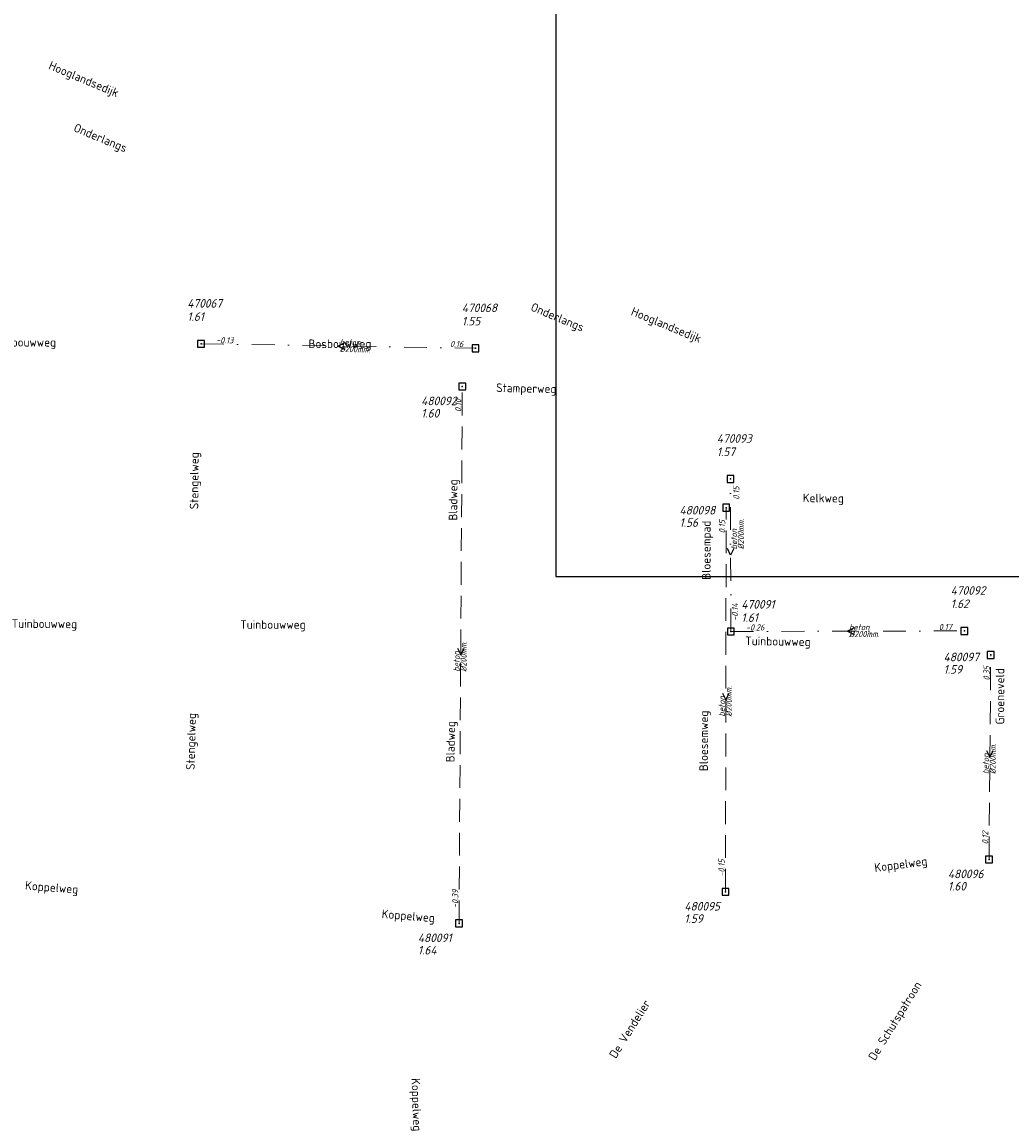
# Model space of a CAD drawing. Header units: metres. Extents: x 152202 to 157341, y 461610 to 468701.
# Tile 101 of 238: x 154468 to 154685, y 463765 to 464004. Entities that reach past the tile are written whole.
import ezdxf
from ezdxf.enums import TextEntityAlignment as Align

# ---------------------------------------------------------------- set-up
doc = ezdxf.new("R2010")
doc.units = ezdxf.units.M
doc.header["$PDMODE"] = 64
doc.header["$PDSIZE"] = 1.5
doc.linetypes.add('RI-HWA', pattern=[7.4, 5, -2.4])
doc.linetypes.add('RI-VWA', pattern=[11, 5, -3, 0, -3])
doc.layers.get('0').update_dxf_attribs({"linetype": 'CONTINUOUS'})
doc.layers.get('DEFPOINTS').update_dxf_attribs({"linetype": 'CONTINUOUS'})
for name, color, linetype, lineweight in [('B-OI-RI-HWA-BOB-T18', 150, 'CONTINUOUS', 18), ('B-OI-RI-HWA-MATERIAAL-T18', 150, 'CONTINUOUS', 18), ('B-OI-RI-HWA-PUTDEKSELHOOGTE-T25', 150, 'CONTINUOUS', 25), ('B-OI-RI-HWA-PUTNUMMER-T25', 150, 'CONTINUOUS', 25), ('B-OI-RI-HWA_DIAMETER-T18', 150, 'CONTINUOUS', 18), ('B-OI-RI-HWA_RIOOLPUT-S', 150, 'CONTINUOUS', 25), ('B-OI-RI-HWA_TRANSPORTLEIDING-G', 150, 'RI-HWA', 18), ('B-OI-RI-STROOMRICHTING-S', 252, 'CONTINUOUS', 25), ('B-OI-RI-VWA-BOB-T18', 34, 'CONTINUOUS', 18), ('B-OI-RI-VWA-DIAMETER-T18', 34, 'CONTINUOUS', 18), ('B-OI-RI-VWA-MATERIAAL-T18', 34, 'CONTINUOUS', 18), ('B-OI-RI-VWA_PUTDEKSELHOOGTE-T25', 34, 'CONTINUOUS', 25), ('B-OI-RI-VWA_PUTNUMMER-T25', 34, 'CONTINUOUS', 25), ('B-OI-RI-VWA_RIOOLPUT-S', 34, 'CONTINUOUS', 25), ('B-OI-RI-VWA_TRANSPORTLEIDING-G', 34, 'RI-VWA', 18), ('B-RO-OG-TOPOGRAFIE-T18', 2, 'CONTINUOUS', 18)]:
    doc.layers.add(name, color=color, linetype=linetype, lineweight=lineweight)
doc.styles.add('NLCS-ISO-M200-T18', font='NLCS-ISO.ttf', dxfattribs={"height": 360})
doc.styles.add('NLCS-ISO-M750-T18_CURSIEF', font='NLCS-ISO.ttf', dxfattribs={"oblique": 15, "height": 1.35})
doc.styles.add('NLCS-ISO-M750-T25_CURSIEF', font='NLCS-ISO.ttf', dxfattribs={"oblique": 15, "height": 1.875})

# ---------------------------------------------------------------- blocks, each defined once
blk = doc.blocks.new('ACMAP_ANN_TEMPLATE_hwa-diam')
at = {"style": 'NLCS-ISO-M750-T18_CURSIEF', "oblique": 15}
blk.add_attdef('hwa-diam', (-3.7, -1.3), '', height=1.35, dxfattribs=at)
blk = doc.blocks.new('ACMAP_ANN_TEMPLATE_hwa-materiaal')
at = {"style": 'NLCS-ISO-M750-T18_CURSIEF', "oblique": 15}
blk.add_attdef('hwa-mat', (-3.7, 0.2), '', height=1.35, dxfattribs=at)
blk = doc.blocks.new('ACMAP_ANN_TEMPLATE_hwa-nap-l')
at = {"style": 'NLCS-ISO-M750-T18_CURSIEF', "oblique": 15}
blk.add_attdef('hwa-nap-l', (3.3, 0.2), '', height=1.35, dxfattribs=at)
blk = doc.blocks.new('ACMAP_ANN_TEMPLATE_hwa-nap-r')
at = {"style": 'NLCS-ISO-M750-T18_CURSIEF', "oblique": 15}
blk.add_attdef('hwa-nap-r', (-5.6, 0.2), '', height=1.35, dxfattribs=at)
blk = doc.blocks.new('ACMAP_ANN_TEMPLATE_vwa-diam')
at = {"style": 'NLCS-ISO-M750-T18_CURSIEF', "oblique": 15}
blk.add_attdef('vwa-diam', (0.3, -1.3), '', height=1.35, dxfattribs=at)
blk = doc.blocks.new('ACMAP_ANN_TEMPLATE_vwa-materiaal')
at = {"style": 'NLCS-ISO-M750-T18_CURSIEF', "oblique": 15}
blk.add_attdef('vwa-mat', (0.3, 0.2), '', height=1.35, dxfattribs=at)
blk = doc.blocks.new('ACMAP_ANN_TEMPLATE_vwa-nap-l')
at = {"style": 'NLCS-ISO-M750-T18_CURSIEF', "oblique": 15}
blk.add_attdef('vwa-nap-l', (3.3, 0.2), '', height=1.35, dxfattribs=at)
blk = doc.blocks.new('ACMAP_ANN_TEMPLATE_vwa-nap-r')
at = {"style": 'NLCS-ISO-M750-T18_CURSIEF', "oblique": 15}
blk.add_attdef('vwa-nap-r', (-5.6, 0.2), '', height=1.35, dxfattribs=at)
blk = doc.blocks.new('ACMAP_ANN_TEMPLATE_hwa-puth')
at = {"color": 0, "linetype": 'ByBlock', "style": 'NLCS-ISO-M750-T25_CURSIEF', "oblique": 15}
blk.add_attdef('hwa-puth', (-9, -6.8), '', height=1.88, dxfattribs=at)
blk = doc.blocks.new('ACMAP_ANN_TEMPLATE_hwa-putnr')
at = {"color": 0, "linetype": 'ByBlock', "style": 'NLCS-ISO-M750-T25_CURSIEF', "oblique": 15}
blk.add_attdef('hwa-putnr', (-9, -4.1), '', height=1.88, dxfattribs=at)
blk = doc.blocks.new('ACMAP_ANN_TEMPLATE_vwa-puth')
at = {"style": 'NLCS-ISO-M750-T25_CURSIEF', "oblique": 15}
blk.add_attdef('vwa-puth', (-3, 5), '', height=1.88, dxfattribs=at)
blk = doc.blocks.new('ACMAP_ANN_TEMPLATE_vwa-putnr')
at = {"style": 'NLCS-ISO-M750-T25_CURSIEF', "oblique": 15}
blk.add_attdef('vaw-putnr', (-3, 7.9), '', height=1.88, dxfattribs=at)

msp = doc.modelspace()

# ---------------------------------------------------------------- linework, layer by layer
at = {"layer": 'B-OI-RI-HWA_RIOOLPUT-S'}
for p in [(154564.64, 463924.43), (154622.31, 463897.93), (154680.15, 463865.75), (154679.77, 463821.05), (154622.17, 463813.98), (154563.92, 463807.08)]:
    msp.add_point(p, dxfattribs=at)
at = {"layer": 'B-OI-RI-HWA_TRANSPORTLEIDING-G'}
for p, q in [((154563.92, 463807.08), (154564.64, 463924.43)), ((154622.17, 463813.98), (154622.31, 463897.93)), ((154679.77, 463821.05), (154680.15, 463865.75))]:
    msp.add_line(p, q, dxfattribs=at)
at = {"layer": 'B-OI-RI-STROOMRICHTING-S'}
for points in [[(154538.98, 463933.96), (154537.52, 463933.27), (154538.95, 463932.52)], [(154624.01, 463888.99), (154623.29, 463887.54), (154622.57, 463888.98)], [(154650.29, 463871.66), (154648.86, 463870.93), (154650.3, 463870.22)], [(154563.57, 463867.2), (154564.28, 463865.76), (154565.01, 463867.19)], [(154621.52, 463857.4), (154622.24, 463855.95), (154622.96, 463857.39)], [(154679.25, 463844.85), (154679.96, 463843.4), (154680.69, 463844.83)]]:
    msp.add_lwpolyline(points, dxfattribs=at)
at = {"layer": 'B-OI-RI-VWA_RIOOLPUT-S'}
for p in [(154507.52, 463933.76), (154567.53, 463932.77), (154623.27, 463904.22), (154623.32, 463870.87), (154674.39, 463871)]:
    msp.add_point(p, dxfattribs=at)
at = {"layer": 'B-OI-RI-VWA_TRANSPORTLEIDING-G'}
for p, q in [((154507.52, 463933.76), (154567.53, 463932.77)), ((154623.32, 463870.87), (154623.27, 463904.22)), ((154623.32, 463870.87), (154674.39, 463871))]:
    msp.add_line(p, q, dxfattribs=at)
at = {"layer": 'DEFPOINTS', "flags": 128}
msp.add_lwpolyline([(155200.091, 464486.663), (154780.704, 464486.663), (154780.704, 464258.328), (154585.091, 464258.328), (154585.091, 463882.913), (154703.67, 463882.913), (154735.091, 463882.913), (155058.611, 463882.913), (155058.611, 463956.567), (155200.091, 463956.567)], close=True, dxfattribs=at)

# ---------------------------------------------------------------- block references
at = {"layer": 'B-OI-RI-HWA-BOB-T18'}
ref = msp.add_blockref('ACMAP_ANN_TEMPLATE_hwa-nap-r', (154564.64, 463924.43), dxfattribs=dict(at, rotation=89.6484666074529))
ref.add_attrib('hwa-nap-r', '0.10', (154564.406, 463918.831), dxfattribs={"layer": '0', "color": 0, "linetype": 'ByBlock', "height": 1.35, "rotation": 89.64847, "style": 'NLCS-ISO-M750-T18_CURSIEF', "oblique": 15})
ref = msp.add_blockref('ACMAP_ANN_TEMPLATE_hwa-nap-r', (154622.31, 463897.93), dxfattribs=dict(at, rotation=89.90445024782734))
ref.add_attrib('hwa-nap-r', '0.15', (154622.101, 463892.33), dxfattribs={"layer": '0', "color": 0, "linetype": 'ByBlock', "height": 1.35, "rotation": 89.90445, "style": 'NLCS-ISO-M750-T18_CURSIEF', "oblique": 15})
ref = msp.add_blockref('ACMAP_ANN_TEMPLATE_hwa-nap-r', (154680.15, 463865.75), dxfattribs=dict(at, rotation=89.51293351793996))
ref.add_attrib('hwa-nap-r', '0.35', (154679.902, 463860.152), dxfattribs={"layer": '0', "color": 0, "linetype": 'ByBlock', "height": 1.35, "rotation": 89.51293, "style": 'NLCS-ISO-M750-T18_CURSIEF', "oblique": 15})
ref = msp.add_blockref('ACMAP_ANN_TEMPLATE_hwa-nap-l', (154679.77, 463821.05), dxfattribs=dict(at, rotation=89.51293351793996))
ref.add_attrib('hwa-nap-l', '0.12', (154679.598, 463824.352), dxfattribs={"layer": '0', "color": 0, "linetype": 'ByBlock', "height": 1.35, "rotation": 89.51293, "style": 'NLCS-ISO-M750-T18_CURSIEF', "oblique": 15})
ref = msp.add_blockref('ACMAP_ANN_TEMPLATE_hwa-nap-l', (154622.17, 463813.98), dxfattribs=dict(at, rotation=89.90445024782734))
ref.add_attrib('hwa-nap-l', '-0.15', (154621.976, 463817.28), dxfattribs={"layer": '0', "color": 0, "linetype": 'ByBlock', "height": 1.35, "rotation": 89.90445, "style": 'NLCS-ISO-M750-T18_CURSIEF', "oblique": 15})
ref = msp.add_blockref('ACMAP_ANN_TEMPLATE_hwa-nap-l', (154563.92, 463807.08), dxfattribs=dict(at, rotation=89.6484666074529))
ref.add_attrib('hwa-nap-l', '-0.39', (154563.74, 463810.381), dxfattribs={"layer": '0', "color": 0, "linetype": 'ByBlock', "height": 1.35, "rotation": 89.64847, "style": 'NLCS-ISO-M750-T18_CURSIEF', "oblique": 15})
at = {"layer": 'B-OI-RI-HWA-MATERIAAL-T18'}
ref = msp.add_blockref('ACMAP_ANN_TEMPLATE_hwa-materiaal', (154564.28, 463865.755), dxfattribs=dict(at, rotation=89.6484666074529))
ref.add_attrib('hwa-mat', 'beton', (154564.057, 463862.056), dxfattribs={"layer": '0', "color": 0, "linetype": 'ByBlock', "height": 1.35, "rotation": 89.64847, "style": 'NLCS-ISO-M750-T18_CURSIEF', "oblique": 15})
ref = msp.add_blockref('ACMAP_ANN_TEMPLATE_hwa-materiaal', (154622.24, 463855.955), dxfattribs=dict(at, rotation=89.90445024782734))
ref.add_attrib('hwa-mat', 'beton', (154622.034, 463852.255), dxfattribs={"layer": '0', "color": 0, "linetype": 'ByBlock', "height": 1.35, "rotation": 89.90445, "style": 'NLCS-ISO-M750-T18_CURSIEF', "oblique": 15})
ref = msp.add_blockref('ACMAP_ANN_TEMPLATE_hwa-materiaal', (154679.96, 463843.4), dxfattribs=dict(at, rotation=89.51293351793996))
ref.add_attrib('hwa-mat', 'beton', (154679.729, 463839.702), dxfattribs={"layer": '0', "color": 0, "linetype": 'ByBlock', "height": 1.35, "rotation": 89.51293, "style": 'NLCS-ISO-M750-T18_CURSIEF', "oblique": 15})
at = {"layer": 'B-OI-RI-HWA-PUTDEKSELHOOGTE-T25'}
for p, values in [((154564.64, 463924.43), {'hwa-puth': '1.60'}), ((154621.106, 463900.547), {'hwa-puth': '1.56'}), ((154678.837, 463868.46), {'hwa-puth': '1.59'}), ((154679.77, 463821.05), {'hwa-puth': '1.60'}), ((154622.17, 463813.98), {'hwa-puth': '1.59'}), ((154563.92, 463807.08), {'hwa-puth': '1.64'})]:
    msp.add_blockref('ACMAP_ANN_TEMPLATE_hwa-puth', p, dxfattribs=at).add_auto_attribs(values)
at = {"layer": 'B-OI-RI-HWA-PUTNUMMER-T25'}
for p, values in [((154564.64, 463924.43), {'hwa-putnr': '480092'}), ((154621.106, 463900.547), {'hwa-putnr': '480098'}), ((154678.837, 463868.46), {'hwa-putnr': '480097'}), ((154679.77, 463821.05), {'hwa-putnr': '480096'}), ((154622.17, 463813.98), {'hwa-putnr': '480095'}), ((154563.92, 463807.08), {'hwa-putnr': '480091'})]:
    msp.add_blockref('ACMAP_ANN_TEMPLATE_hwa-putnr', p, dxfattribs=at).add_auto_attribs(values)
at = {"layer": 'B-OI-RI-HWA_DIAMETER-T18'}
ref = msp.add_blockref('ACMAP_ANN_TEMPLATE_hwa-diam', (154564.28, 463865.755), dxfattribs=dict(at, rotation=89.6484666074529))
ref.add_attrib('hwa-diam', '%%c200mm.', (154565.557, 463862.047), dxfattribs={"layer": '0', "color": 0, "linetype": 'ByBlock', "height": 1.35, "rotation": 89.64847, "style": 'NLCS-ISO-M750-T18_CURSIEF', "oblique": 15})
ref = msp.add_blockref('ACMAP_ANN_TEMPLATE_hwa-diam', (154622.24, 463855.955), dxfattribs=dict(at, rotation=89.90445024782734))
ref.add_attrib('hwa-diam', '%%c200mm.', (154623.534, 463852.253), dxfattribs={"layer": '0', "color": 0, "linetype": 'ByBlock', "height": 1.35, "rotation": 89.90445, "style": 'NLCS-ISO-M750-T18_CURSIEF', "oblique": 15})
ref = msp.add_blockref('ACMAP_ANN_TEMPLATE_hwa-diam', (154679.96, 463843.4), dxfattribs=dict(at, rotation=89.51293351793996))
ref.add_attrib('hwa-diam', '%%c200mm.', (154681.229, 463839.689), dxfattribs={"layer": '0', "color": 0, "linetype": 'ByBlock', "height": 1.35, "rotation": 89.51293, "style": 'NLCS-ISO-M750-T18_CURSIEF', "oblique": 15})
at = {"layer": 'B-OI-RI-VWA-BOB-T18'}
ref = msp.add_blockref('ACMAP_ANN_TEMPLATE_vwa-nap-l', (154507.52, 463933.76), dxfattribs=dict(at, rotation=359.0548629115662))
ref.add_attrib('vwa-nap-l', '-0.13', (154510.823, 463933.906), dxfattribs={"layer": '0', "color": 0, "linetype": 'ByBlock', "height": 1.35, "rotation": 359.05486, "style": 'NLCS-ISO-M750-T18_CURSIEF', "oblique": 15})
ref = msp.add_blockref('ACMAP_ANN_TEMPLATE_vwa-nap-r', (154567.53, 463932.77), dxfattribs=dict(at, rotation=359.0548629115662))
ref.add_attrib('vwa-nap-r', '0.16', (154561.934, 463933.062), dxfattribs={"layer": '0', "color": 0, "linetype": 'ByBlock', "height": 1.35, "rotation": 359.05486, "style": 'NLCS-ISO-M750-T18_CURSIEF', "oblique": 15})
ref = msp.add_blockref('ACMAP_ANN_TEMPLATE_vwa-nap-r', (154625.394, 463905.281), dxfattribs=dict(at, rotation=90.08590065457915))
ref.add_attrib('vwa-nap-r', '0.15', (154625.202, 463899.681), dxfattribs={"layer": '0', "color": 0, "linetype": 'ByBlock', "height": 1.35, "rotation": 90.0859, "style": 'NLCS-ISO-M750-T18_CURSIEF', "oblique": 15})
ref = msp.add_blockref('ACMAP_ANN_TEMPLATE_vwa-nap-l', (154625.12, 463869.907), dxfattribs=dict(at, rotation=90.08590065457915))
ref.add_attrib('vwa-nap-l', '-0.14', (154624.915, 463873.207), dxfattribs={"layer": '0', "color": 0, "linetype": 'ByBlock', "height": 1.35, "rotation": 90.0859, "style": 'NLCS-ISO-M750-T18_CURSIEF', "oblique": 15})
ref = msp.add_blockref('ACMAP_ANN_TEMPLATE_vwa-nap-l', (154623.32, 463870.87), dxfattribs=dict(at, rotation=0.1458475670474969))
ref.add_attrib('vwa-nap-l', '-0.26', (154626.619, 463871.078), dxfattribs={"layer": '0', "color": 0, "linetype": 'ByBlock', "height": 1.35, "rotation": 0.14585, "style": 'NLCS-ISO-M750-T18_CURSIEF', "oblique": 15})
ref = msp.add_blockref('ACMAP_ANN_TEMPLATE_vwa-nap-r', (154674.39, 463871), dxfattribs=dict(at, rotation=0.1458475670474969))
ref.add_attrib('vwa-nap-r', '0.17', (154668.79, 463871.186), dxfattribs={"layer": '0', "color": 0, "linetype": 'ByBlock', "height": 1.35, "rotation": 0.14585, "style": 'NLCS-ISO-M750-T18_CURSIEF', "oblique": 15})
at = {"layer": 'B-OI-RI-VWA-DIAMETER-T18'}
ref = msp.add_blockref('ACMAP_ANN_TEMPLATE_vwa-diam', (154537.525, 463933.265), dxfattribs=dict(at, rotation=359.0548629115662))
ref.add_attrib('vwa-diam', '%%c200mm.', (154537.804, 463931.96), dxfattribs={"layer": '0', "color": 0, "linetype": 'ByBlock', "height": 1.35, "rotation": 359.05486, "style": 'NLCS-ISO-M750-T18_CURSIEF', "oblique": 15})
ref = msp.add_blockref('ACMAP_ANN_TEMPLATE_vwa-diam', (154624.902, 463888.508), dxfattribs=dict(at, rotation=90.08590065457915))
ref.add_attrib('vwa-diam', '%%c200mm.', (154626.201, 463888.81), dxfattribs={"layer": '0', "color": 0, "linetype": 'ByBlock', "height": 1.35, "rotation": 90.0859, "style": 'NLCS-ISO-M750-T18_CURSIEF', "oblique": 15})
ref = msp.add_blockref('ACMAP_ANN_TEMPLATE_vwa-diam', (154648.855, 463870.935), dxfattribs=dict(at, rotation=0.1458475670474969))
ref.add_attrib('vwa-diam', '%%c200mm.', (154649.158, 463869.636), dxfattribs={"layer": '0', "color": 0, "linetype": 'ByBlock', "height": 1.35, "rotation": 0.14585, "style": 'NLCS-ISO-M750-T18_CURSIEF', "oblique": 15})
at = {"layer": 'B-OI-RI-VWA-MATERIAAL-T18'}
ref = msp.add_blockref('ACMAP_ANN_TEMPLATE_vwa-materiaal', (154537.525, 463933.265), dxfattribs=dict(at, rotation=359.0548629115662))
ref.add_attrib('vwa-mat', 'beton', (154537.828, 463933.46), dxfattribs={"layer": '0', "color": 0, "linetype": 'ByBlock', "height": 1.35, "rotation": 359.05486, "style": 'NLCS-ISO-M750-T18_CURSIEF', "oblique": 15})
ref = msp.add_blockref('ACMAP_ANN_TEMPLATE_vwa-materiaal', (154624.902, 463888.508), dxfattribs=dict(at, rotation=90.08590065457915))
ref.add_attrib('vwa-mat', 'beton', (154624.701, 463888.808), dxfattribs={"layer": '0', "color": 0, "linetype": 'ByBlock', "height": 1.35, "rotation": 90.0859, "style": 'NLCS-ISO-M750-T18_CURSIEF', "oblique": 15})
ref = msp.add_blockref('ACMAP_ANN_TEMPLATE_vwa-materiaal', (154648.855, 463870.935), dxfattribs=dict(at, rotation=0.1458475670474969))
ref.add_attrib('vwa-mat', 'beton', (154649.154, 463871.136), dxfattribs={"layer": '0', "color": 0, "linetype": 'ByBlock', "height": 1.35, "rotation": 0.14585, "style": 'NLCS-ISO-M750-T18_CURSIEF', "oblique": 15})
at = {"layer": 'B-OI-RI-VWA_PUTDEKSELHOOGTE-T25'}
ref = msp.add_blockref('ACMAP_ANN_TEMPLATE_vwa-puth', (154507.52, 463933.76), dxfattribs=at)
ref.add_attrib('vwa-puth', '1.61', (154504.52, 463938.76), dxfattribs={"layer": '0', "color": 0, "linetype": 'ByBlock', "height": 1.875, "style": 'NLCS-ISO-M750-T25_CURSIEF', "oblique": 15})
ref = msp.add_blockref('ACMAP_ANN_TEMPLATE_vwa-puth', (154567.53, 463932.77), dxfattribs=at)
ref.add_attrib('vwa-puth', '1.55', (154564.53, 463937.77), dxfattribs={"layer": '0', "color": 0, "linetype": 'ByBlock', "height": 1.875, "style": 'NLCS-ISO-M750-T25_CURSIEF', "oblique": 15})
ref = msp.add_blockref('ACMAP_ANN_TEMPLATE_vwa-puth', (154623.27, 463904.22), dxfattribs=at)
ref.add_attrib('vwa-puth', '1.57', (154620.27, 463909.22), dxfattribs={"layer": '0', "color": 0, "linetype": 'ByBlock', "height": 1.875, "style": 'NLCS-ISO-M750-T25_CURSIEF', "oblique": 15})
ref = msp.add_blockref('ACMAP_ANN_TEMPLATE_vwa-puth', (154674.39, 463871), dxfattribs=at)
ref.add_attrib('vwa-puth', '1.62', (154671.39, 463876), dxfattribs={"layer": '0', "color": 0, "linetype": 'ByBlock', "height": 1.875, "style": 'NLCS-ISO-M750-T25_CURSIEF', "oblique": 15})
ref = msp.add_blockref('ACMAP_ANN_TEMPLATE_vwa-puth', (154628.63, 463867.97), dxfattribs=at)
ref.add_attrib('vwa-puth', '1.61', (154625.63, 463872.97), dxfattribs={"layer": '0', "color": 0, "linetype": 'ByBlock', "height": 1.875, "style": 'NLCS-ISO-M750-T25_CURSIEF', "oblique": 15})
at = {"layer": 'B-OI-RI-VWA_PUTNUMMER-T25'}
ref = msp.add_blockref('ACMAP_ANN_TEMPLATE_vwa-putnr', (154507.52, 463933.76), dxfattribs=at)
ref.add_attrib('vaw-putnr', '470067', (154504.52, 463941.66), dxfattribs={"layer": '0', "color": 0, "linetype": 'ByBlock', "height": 1.875, "style": 'NLCS-ISO-M750-T25_CURSIEF', "oblique": 15})
ref = msp.add_blockref('ACMAP_ANN_TEMPLATE_vwa-putnr', (154567.53, 463932.77), dxfattribs=at)
ref.add_attrib('vaw-putnr', '470068', (154564.53, 463940.67), dxfattribs={"layer": '0', "color": 0, "linetype": 'ByBlock', "height": 1.875, "style": 'NLCS-ISO-M750-T25_CURSIEF', "oblique": 15})
ref = msp.add_blockref('ACMAP_ANN_TEMPLATE_vwa-putnr', (154623.27, 463904.22), dxfattribs=at)
ref.add_attrib('vaw-putnr', '470093', (154620.27, 463912.12), dxfattribs={"layer": '0', "color": 0, "linetype": 'ByBlock', "height": 1.875, "style": 'NLCS-ISO-M750-T25_CURSIEF', "oblique": 15})
ref = msp.add_blockref('ACMAP_ANN_TEMPLATE_vwa-putnr', (154674.39, 463871), dxfattribs=at)
ref.add_attrib('vaw-putnr', '470092', (154671.39, 463878.9), dxfattribs={"layer": '0', "color": 0, "linetype": 'ByBlock', "height": 1.875, "style": 'NLCS-ISO-M750-T25_CURSIEF', "oblique": 15})
ref = msp.add_blockref('ACMAP_ANN_TEMPLATE_vwa-putnr', (154628.63, 463867.97), dxfattribs=at)
ref.add_attrib('vaw-putnr', '470091', (154625.63, 463875.87), dxfattribs={"layer": '0', "color": 0, "linetype": 'ByBlock', "height": 1.875, "style": 'NLCS-ISO-M750-T25_CURSIEF', "oblique": 15})

# ---------------------------------------------------------------- texts
at = {"layer": 'B-RO-OG-TOPOGRAFIE-T18', "style": 'NLCS-ISO-M200-T18'}
for s, rotation, p in [('Hooglandsedijk', 337.4, (154481.803, 463991.355)), ('Onderlangs', 337.4, (154485.432, 463978.524)), ('Onderlangs', 337.4, (154585.344, 463939.339)), ('Hooglandsedijk', 337.6, (154609.129, 463937.62)), ('Stamperweg', 358.8, (154578.626, 463923.755)), ('Stengelweg', 89.7, (154506.308, 463903.823)), ('Bladweg', 89.6, (154562.897, 463899.623)), ('Kelkweg', 359.6, (154643.551, 463899.758)), ('Bloesempad', 89.9, (154618.255, 463888.633)), ('Tuinbouwweg', 359.6, (154473.284, 463872.296)), ('Tuinbouwweg', 359.1, (154633.636, 463868.452)), ('Groeneveld', 89.9, (154682.167, 463856.707)), ('Bloesemweg', 89.7, (154617.697, 463846.971)), ('Stengelweg', 88.6, (154505.617, 463846.841)), ('Bladweg', 88.9, (154562.345, 463846.788)), ('Koppelweg', 7.5, (154660.526, 463819.709)), ('Koppelweg', 355.5, (154474.862, 463814.667)), ('Koppelweg', 355.3, (154552.813, 463808.446)), ('De Schutspatroon', 58.4, (154659.434, 463785.638)), ('De Vendelier', 57.9, (154601.229, 463784.008)), ('Koppelweg', 272, (154554.369, 463767.437))]:
    msp.add_text(s, height=1.875, rotation=rotation, dxfattribs=at).set_placement(p, align=Align.MIDDLE)
for s, p in [('Bosbouwweg', (154468.953, 463933.811)), ('Bosbouwweg', (154537.892, 463933.479)), ('Tuinbouwweg', (154523.248, 463872.117))]:
    msp.add_text(s, height=1.875, dxfattribs=at).set_placement(p, align=Align.MIDDLE)

doc.saveas('drawing.dxf')
